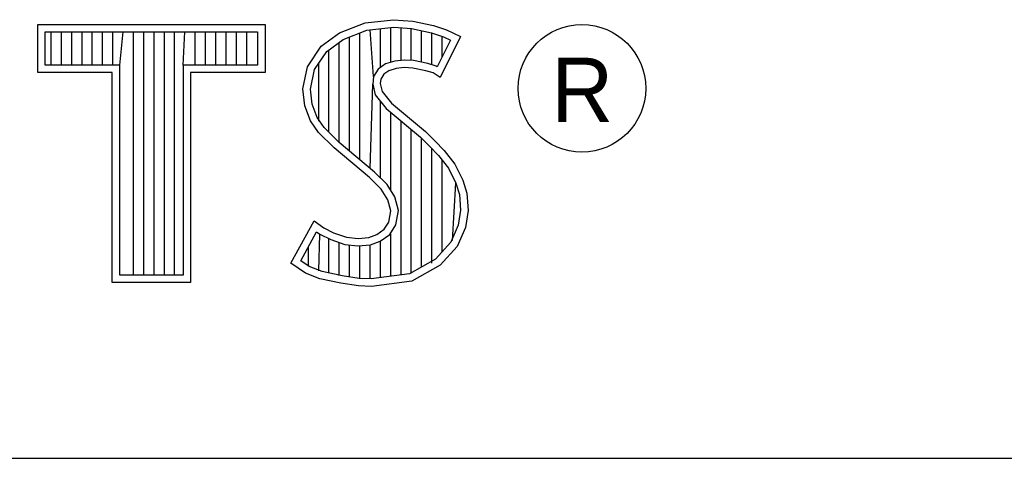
# Model space of a CAD drawing. Header units: inches. Extents: x 0 to 34, y 0 to 22.
# Tile 8 of 10: x 30.461 to 31.103, y 2.38 to 2.666. Entities that reach past the tile are written whole.
import ezdxf

# ---------------------------------------------------------------- set-up
doc = ezdxf.new("R2010")
doc.units = ezdxf.units.IN
doc.header["$LTSCALE"] = 1.87
doc.header["$MEASUREMENT"] = 0
doc.layers.get('0').update_dxf_attribs({"linetype": 'CONTINUOUS'})
doc.styles.add('TEXTSTYLE_2', font='txt')

msp = doc.modelspace()

# ---------------------------------------------------------------- linework, layer by layer
at = {"color": 2, "linetype": 'CONTINUOUS'}
for p, q in [((30.68633, 2.66417), (30.70487, 2.6662)), ((30.70487, 2.6662), (30.71733, 2.66533)), ((30.71733, 2.66533), (30.73094, 2.66243)), ((30.47276, 2.66314), (30.62109, 2.66314)), ((30.47276, 2.63172), (30.47276, 2.66314)), ((30.62109, 2.66314), (30.62109, 2.63172)), ((30.66954, 2.65751), (30.68633, 2.66417)), ((30.67191, 2.6532), (30.68752, 2.65939)), ((30.68752, 2.65939), (30.70497, 2.6613)), ((30.69173, 2.62905), (30.68959, 2.65962)), ((30.6963, 2.63502), (30.6963, 2.66035)), ((30.70301, 2.63838), (30.70301, 2.66108)), ((30.70497, 2.6613), (30.71664, 2.66048)), ((30.70972, 2.63961), (30.70972, 2.66097)), ((30.71643, 2.63958), (30.71643, 2.6605)), ((30.71664, 2.66048), (30.72963, 2.65772)), ((30.72315, 2.63845), (30.72315, 2.6591)), ((30.73094, 2.66243), (30.73934, 2.65954)), ((30.73934, 2.65954), (30.74861, 2.6552)), ((30.47765, 2.65826), (30.61621, 2.65826)), ((30.47765, 2.6366), (30.47765, 2.65826)), ((30.48153, 2.6366), (30.48153, 2.65826)), ((30.48824, 2.6366), (30.48824, 2.65826)), ((30.49495, 2.6366), (30.49495, 2.65826)), ((30.50166, 2.6366), (30.50166, 2.65826)), ((30.50837, 2.6366), (30.50837, 2.65826)), ((30.51509, 2.6366), (30.51509, 2.65826)), ((30.5218, 2.6366), (30.5218, 2.65826)), ((30.52629, 2.6366), (30.52851, 2.65826)), ((30.53522, 2.49958), (30.53522, 2.65826)), ((30.54193, 2.49958), (30.54193, 2.65826)), ((30.54864, 2.49958), (30.54864, 2.65826)), ((30.55536, 2.49958), (30.55536, 2.65826)), ((30.56207, 2.49958), (30.56207, 2.65826)), ((30.56756, 2.6366), (30.56878, 2.65826)), ((30.57549, 2.6366), (30.57549, 2.65826)), ((30.5822, 2.6366), (30.5822, 2.65826)), ((30.58891, 2.6366), (30.58891, 2.65826)), ((30.59563, 2.6366), (30.59563, 2.65826)), ((30.60234, 2.6366), (30.60234, 2.65826)), ((30.60905, 2.6366), (30.60905, 2.65826)), ((30.61621, 2.65826), (30.61621, 2.6366)), ((30.65766, 2.64883), (30.66954, 2.65751)), ((30.66123, 2.64539), (30.67191, 2.6532)), ((30.67616, 2.58044), (30.67616, 2.65489)), ((30.68288, 2.57482), (30.68288, 2.65755)), ((30.72963, 2.65772), (30.7375, 2.65501)), ((30.72986, 2.63682), (30.72986, 2.65764)), ((30.742, 2.6529), (30.73332, 2.63554)), ((30.74861, 2.6552), (30.73528, 2.62856)), ((30.73657, 2.64204), (30.73657, 2.65533)), ((30.7375, 2.65501), (30.742, 2.6529)), ((30.64868, 2.63551), (30.65766, 2.64883)), ((30.66274, 2.59275), (30.66274, 2.6465)), ((30.66945, 2.58604), (30.66945, 2.65141)), ((30.65328, 2.63359), (30.66123, 2.64539)), ((30.71168, 2.63983), (30.70564, 2.63916)), ((30.71794, 2.6395), (30.71168, 2.63983)), ((30.72722, 2.63764), (30.71794, 2.6395)), ((30.52629, 2.6366), (30.47765, 2.6366)), ((30.52629, 2.49958), (30.52629, 2.6366)), ((30.61621, 2.6366), (30.56756, 2.6366)), ((30.56756, 2.6366), (30.56756, 2.49958)), ((30.64578, 2.62103), (30.64868, 2.63551)), ((30.65072, 2.6208), (30.65328, 2.63359)), ((30.65603, 2.59994), (30.65603, 2.63768)), ((30.69488, 2.63399), (30.69173, 2.62905)), ((30.6995, 2.63735), (30.69488, 2.63399)), ((30.70564, 2.63916), (30.6995, 2.63735)), ((30.70661, 2.63435), (30.70169, 2.6329)), ((30.71182, 2.63493), (30.70661, 2.63435)), ((30.71733, 2.63464), (30.71182, 2.63493)), ((30.72601, 2.6329), (30.71733, 2.63464)), ((30.7327, 2.63593), (30.72722, 2.63764)), ((30.73332, 2.63554), (30.7327, 2.63593)), ((30.52141, 2.63172), (30.47276, 2.63172)), ((30.52141, 2.4947), (30.52141, 2.63172)), ((30.62109, 2.63172), (30.57245, 2.63172)), ((30.57245, 2.63172), (30.57245, 2.4947)), ((30.69173, 2.62905), (30.69125, 2.62421)), ((30.69647, 2.6274), (30.69618, 2.62451)), ((30.6985, 2.63059), (30.69647, 2.6274)), ((30.70169, 2.6329), (30.6985, 2.63059)), ((30.73065, 2.63146), (30.72601, 2.6329)), ((30.73528, 2.62856), (30.73065, 2.63146)), ((30.64694, 2.61003), (30.64578, 2.62103)), ((30.65173, 2.61118), (30.65072, 2.6208)), ((30.68959, 2.5692), (30.69125, 2.62421)), ((30.69125, 2.62421), (30.69282, 2.61712)), ((30.69618, 2.62451), (30.69734, 2.6193)), ((30.69282, 2.61712), (30.69993, 2.60832)), ((30.69734, 2.6193), (30.70342, 2.61177)), ((30.65071, 2.60019), (30.64694, 2.61003)), ((30.65506, 2.60248), (30.65173, 2.61118)), ((30.6963, 2.56297), (30.6963, 2.61282)), ((30.69993, 2.60832), (30.72243, 2.58963)), ((30.70342, 2.61177), (30.72573, 2.59324)), ((30.65968, 2.5958), (30.65506, 2.60248)), ((30.70301, 2.55482), (30.70301, 2.60577)), ((30.65592, 2.59266), (30.65071, 2.60019)), ((30.66372, 2.59177), (30.65968, 2.5958)), ((30.70972, 2.49967), (30.70972, 2.60019)), ((30.71643, 2.50056), (30.71643, 2.59461)), ((30.66606, 2.58253), (30.65592, 2.59266)), ((30.66936, 2.58613), (30.66372, 2.59177)), ((30.72243, 2.58963), (30.72832, 2.58375)), ((30.72315, 2.50487), (30.72315, 2.58892)), ((30.72573, 2.59324), (30.73181, 2.58716)), ((30.68923, 2.56313), (30.66606, 2.58253)), ((30.69253, 2.56674), (30.66936, 2.58613)), ((30.72832, 2.58375), (30.73419, 2.5776)), ((30.72986, 2.50738), (30.72986, 2.58214)), ((30.73181, 2.58716), (30.73789, 2.58079)), ((30.73419, 2.5776), (30.74069, 2.56921)), ((30.73789, 2.58079), (30.74484, 2.57182)), ((30.73657, 2.51479), (30.73657, 2.57453)), ((30.74069, 2.56921), (30.74551, 2.55957)), ((30.74484, 2.57182), (30.75006, 2.5614)), ((30.69676, 2.5556), (30.68923, 2.56313)), ((30.70061, 2.55866), (30.69253, 2.56674)), ((30.70562, 2.55065), (30.70061, 2.55866)), ((30.74328, 2.52221), (30.74551, 2.55957)), ((30.74551, 2.55957), (30.74784, 2.55208)), ((30.75006, 2.5614), (30.75266, 2.553)), ((30.70111, 2.54866), (30.69676, 2.5556)), ((30.70815, 2.54161), (30.70562, 2.55065)), ((30.74784, 2.55208), (30.74862, 2.5419)), ((30.75266, 2.553), (30.75353, 2.54171)), ((30.70313, 2.54142), (30.70111, 2.54866)), ((30.70169, 2.53418), (30.70313, 2.54142)), ((30.7063, 2.53235), (30.70815, 2.54161)), ((30.74862, 2.5419), (30.74707, 2.5321)), ((30.75353, 2.54171), (30.75179, 2.53071)), ((30.63796, 2.50726), (30.65303, 2.53505)), ((30.65303, 2.53505), (30.6594, 2.53042)), ((30.6594, 2.53042), (30.66577, 2.52723)), ((30.69879, 2.52955), (30.70169, 2.53418)), ((30.70241, 2.52613), (30.7063, 2.53235)), ((30.74707, 2.5321), (30.74214, 2.52095)), ((30.75179, 2.53071), (30.74629, 2.51826)), ((30.64438, 2.50885), (30.65466, 2.52782)), ((30.65466, 2.52782), (30.65685, 2.52623)), ((30.65603, 2.50228), (30.65685, 2.52623)), ((30.65685, 2.52623), (30.66388, 2.52272)), ((30.66577, 2.52723), (30.67417, 2.52434)), ((30.67417, 2.52434), (30.6817, 2.52347)), ((30.6817, 2.52347), (30.68865, 2.52405)), ((30.68865, 2.52405), (30.69386, 2.52608)), ((30.69386, 2.52608), (30.69879, 2.52955)), ((30.69619, 2.52174), (30.70241, 2.52613)), ((30.70301, 2.49879), (30.70301, 2.52655)), ((30.64932, 2.50543), (30.64932, 2.51796)), ((30.66274, 2.50085), (30.66274, 2.52311)), ((30.66388, 2.52272), (30.67308, 2.51955)), ((30.66945, 2.49931), (30.66945, 2.5208)), ((30.67308, 2.51955), (30.68162, 2.51857)), ((30.67616, 2.4983), (30.67616, 2.51919)), ((30.68162, 2.51857), (30.68976, 2.51924)), ((30.68288, 2.49729), (30.68288, 2.51842)), ((30.68959, 2.49702), (30.68959, 2.51918)), ((30.68976, 2.51924), (30.69619, 2.52174)), ((30.6963, 2.4979), (30.6963, 2.52178)), ((30.74214, 2.52095), (30.7322, 2.50996)), ((30.74629, 2.51826), (30.73528, 2.5061)), ((30.64752, 2.50089), (30.63796, 2.50726)), ((30.64982, 2.50522), (30.64438, 2.50885)), ((30.65823, 2.50181), (30.64982, 2.50522)), ((30.7322, 2.50996), (30.71518, 2.50039)), ((30.73528, 2.5061), (30.71675, 2.49568)), ((30.56756, 2.49958), (30.52629, 2.49958)), ((30.65679, 2.49712), (30.64752, 2.50089)), ((30.67127, 2.49903), (30.65823, 2.50181)), ((30.68244, 2.49736), (30.67127, 2.49903)), ((30.71518, 2.50039), (30.69015, 2.49709)), ((30.57245, 2.4947), (30.52141, 2.4947)), ((30.6704, 2.49423), (30.65679, 2.49712)), ((30.68199, 2.49249), (30.6704, 2.49423)), ((30.69039, 2.4922), (30.68199, 2.49249)), ((30.69015, 2.49709), (30.68244, 2.49736)), ((30.71675, 2.49568), (30.69039, 2.4922)), ((28.72307, 2.38), (33.50002, 2.38))]:
    msp.add_line(p, q, dxfattribs=at)
msp.add_circle((30.82769, 2.62139), 0.04161, dxfattribs=at)

# ---------------------------------------------------------------- texts
at = {"color": 2, "linetype": 'CONTINUOUS', "insert": (30.80762, 2.64135), "char_height": 0.04198, "width": 0.041979, "attachment_point": 1, "line_spacing_factor": 0.9, "style": 'TEXTSTYLE_2'}
msp.add_mtext('R', dxfattribs=at)

doc.saveas('drawing.dxf')
